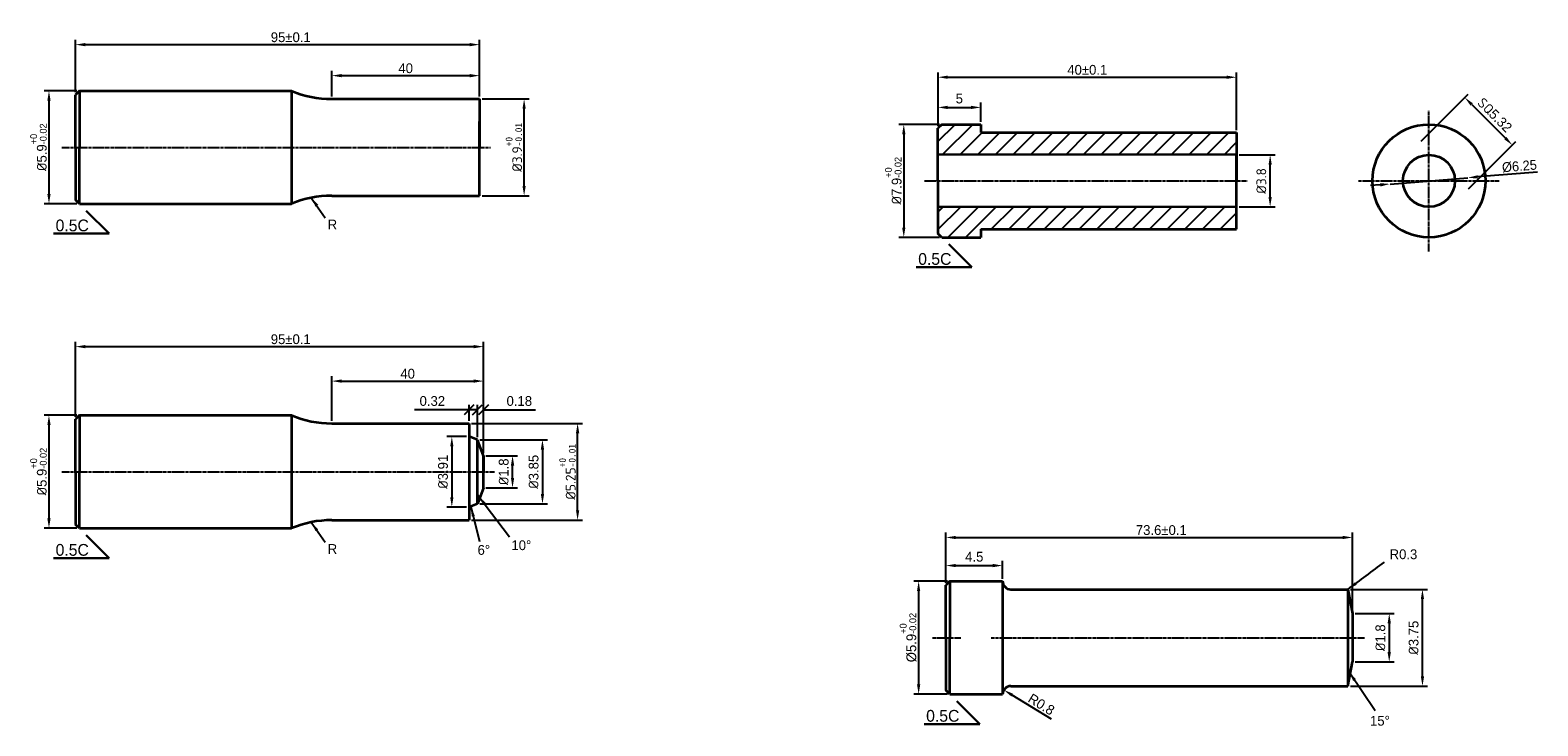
# Model space of a CAD drawing. Header units: millimetres. Extents: x 803 to 2752, y -982 to 289.
# Tile 20 of 22: x 1871 to 2255, y 110 to 287. Entities that reach past the tile are written whole.
import ezdxf

# ---------------------------------------------------------------- set-up
doc = ezdxf.new("R2010")
doc.units = ezdxf.units.MM
doc.linetypes.add('CENTER2', pattern=[1.125, 0.75, -0.125, 0.125, -0.125])
for name, color, linetype, lineweight in [('中心线', 1, 'CENTER2', 25), ('标注线', 3, 'Continuous', 30), ('粗实线', 7, 'Continuous', 35)]:
    doc.layers.add(name, color=color, linetype=linetype, lineweight=lineweight)
doc.dimstyles.new('ISO-25', dxfattribs={"dimtxt": 2.5, "dimasz": 2.5, "dimexe": 1.25, "dimexo": 0.625, "dimtad": 1, "dimdsep": 46, "dimtxsty": 'Standard', "dimcen": 2.5, "dimadec": 0, "dimazin": 0, "dimtfac": 1, "dimtmove": 0, "dimatfit": 3, "dimfxl": 1, "dimarcsym": 0})
doc.dimstyles.new('ISO-25$0', dxfattribs={"dimtxt": 2.5, "dimasz": 2.5, "dimexe": 1.25, "dimexo": 0.625, "dimgap": 1, "dimtad": 1, "dimtoh": 1, "dimtxsty": 'Standard', "dimcen": 2.5, "dimadec": 0, "dimazin": 0, "dimtfac": 1, "dimtofl": 0, "dimtmove": 0, "dimatfit": 3, "dimfxl": 1, "dimarcsym": 0})

# ---------------------------------------------------------------- blocks, each defined once
blk = doc.blocks.new('*D85')
at = {"layer": 'Defpoints', "color": 0, "transparency": 16777216}
for p in [(1883.49, 271.76), (1875.74, 242.96), (1883.49, 242.96)]:
    blk.add_point(p, dxfattribs=at)
at = {"layer": '标注线', "color": 0, "lineweight": -2, "transparency": 16777216}
for p, q in [((1882.86, 271.76), (1874.49, 271.76)), ((1875.74, 269.26), (1875.74, 245.46)), ((1882.86, 242.96), (1874.49, 242.96))]:
    blk.add_line(p, q, dxfattribs=at)
at = {"layer": '标注线', "color": 0, "transparency": 16777216}
for points in [[(1875.33, 269.26), (1876.16, 269.26), (1875.74, 271.76)], [(1875.33, 245.46), (1876.16, 245.46), (1875.74, 242.96)]]:
    blk.add_solid(points, dxfattribs=at)
at = {"layer": '标注线', "color": 0, "transparency": 16777216, "insert": (1873.08, 257.4), "char_height": 2.5, "attachment_point": 5, "rotation": 90}
blk.add_mtext('{\\fISOCPEUR|b0|i0|c0|p34;%%C}5.9{\\H0.7x;\\S+0^ -0.02;}', dxfattribs=at)
blk = doc.blocks.new('*D46')
at = {"layer": 'Defpoints', "color": 0, "transparency": 16777216}
for p in [(1985.56, 283.54), (1882.49, 270.76), (1985.56, 269.7)]:
    blk.add_point(p, dxfattribs=at)
at = {"layer": '标注线', "color": 0, "lineweight": -2, "transparency": 16777216}
for p, q in [((1882.49, 271.39), (1882.49, 284.79)), ((1985.56, 270.33), (1985.56, 284.79)), ((1884.99, 283.54), (1983.06, 283.54))]:
    blk.add_line(p, q, dxfattribs=at)
at = {"layer": '标注线', "color": 0, "transparency": 16777216}
for points in [[(1884.99, 283.96), (1884.99, 283.13), (1882.49, 283.54)], [(1983.06, 283.96), (1983.06, 283.13), (1985.56, 283.54)]]:
    blk.add_solid(points, dxfattribs=at)
at = {"layer": '标注线', "color": 0, "transparency": 16777216, "insert": (1937.41, 285.42), "char_height": 2.5, "attachment_point": 5}
blk.add_mtext('95%%P0.1', dxfattribs=at)
blk = doc.blocks.new('*D47')
at = {"layer": 'Defpoints', "color": 0, "transparency": 16777216}
for p in [(1985.56, 269.7), (1996.91, 269.7), (1985.56, 245.02)]:
    blk.add_point(p, dxfattribs=at)
at = {"layer": '标注线', "color": 0, "lineweight": -2, "transparency": 16777216}
for p, q in [((1986.19, 269.7), (1998.16, 269.7)), ((1996.91, 247.52), (1996.91, 267.2)), ((1986.19, 245.02), (1998.16, 245.02))]:
    blk.add_line(p, q, dxfattribs=at)
at = {"layer": '标注线', "color": 0, "transparency": 16777216}
for points in [[(1996.5, 267.2), (1997.33, 267.2), (1996.91, 269.7)], [(1996.5, 247.52), (1997.33, 247.52), (1996.91, 245.02)]]:
    blk.add_solid(points, dxfattribs=at)
at = {"layer": '标注线', "color": 0, "transparency": 16777216, "insert": (1994.29, 257.36), "char_height": 2.5, "attachment_point": 5, "rotation": 90}
blk.add_mtext('{\\fISOCPEUR|b0|i0|c0|p34;%%C3.9\\fSimSun|b0|i0|c134|p2;\\H0.7x;\\S+0^ -0.01;}', dxfattribs=at)
blk = doc.blocks.new('*D86')
at = {"layer": 'Defpoints', "color": 0, "transparency": 16777216}
for p in [(1985.56, 275.64), (1947.87, 269.7), (1985.56, 269.7)]:
    blk.add_point(p, dxfattribs=at)
at = {"layer": '标注线', "color": 0, "lineweight": -2, "transparency": 16777216}
for p, q in [((1947.87, 270.33), (1947.87, 276.89)), ((1985.56, 270.33), (1985.56, 276.89)), ((1950.37, 275.64), (1983.06, 275.64))]:
    blk.add_line(p, q, dxfattribs=at)
at = {"layer": '标注线', "color": 0, "transparency": 16777216}
for points in [[(1950.37, 276.05), (1950.37, 275.22), (1947.87, 275.64)], [(1983.06, 276.05), (1983.06, 275.22), (1985.56, 275.64)]]:
    blk.add_solid(points, dxfattribs=at)
at = {"layer": '标注线', "color": 0, "lineweight": -3, "transparency": 16777216, "insert": (1966.71, 277.51), "char_height": 2.5, "attachment_point": 5}
blk.add_mtext('40', dxfattribs=at)
blk = doc.blocks.new('*D48')
at = {"layer": 'Defpoints', "color": 0, "transparency": 16777216}
for p in [(2103.46, 263.21), (2093.73, 234.41), (2103.46, 234.41)]:
    blk.add_point(p, dxfattribs=at)
at = {"layer": '标注线', "color": 0, "lineweight": -2, "transparency": 16777216}
for p, q in [((2102.83, 263.21), (2092.48, 263.21)), ((2093.73, 260.71), (2093.73, 236.91)), ((2102.83, 234.41), (2092.48, 234.41))]:
    blk.add_line(p, q, dxfattribs=at)
at = {"layer": '标注线', "color": 0, "transparency": 16777216}
for points in [[(2093.32, 260.71), (2094.15, 260.71), (2093.73, 263.21)], [(2093.32, 236.91), (2094.15, 236.91), (2093.73, 234.41)]]:
    blk.add_solid(points, dxfattribs=at)
at = {"layer": '标注线', "color": 0, "transparency": 16777216, "insert": (2091.07, 248.85), "char_height": 2.5, "attachment_point": 5, "rotation": 90}
blk.add_mtext('{\\fISOCPEUR|b0|i0|c0|p34;%%C}7.9{\\H0.7x;\\S+0^ -0.02;}', dxfattribs=at)
blk = doc.blocks.new('*D49')
at = {"layer": 'Defpoints', "color": 0, "transparency": 16777216}
for p in [(2178.6, 275.23), (2102.46, 262.21), (2178.6, 261.15)]:
    blk.add_point(p, dxfattribs=at)
at = {"layer": '标注线', "color": 0, "lineweight": -2, "transparency": 16777216}
for p, q in [((2102.46, 262.84), (2102.46, 276.48)), ((2104.96, 275.23), (2176.1, 275.23)), ((2178.6, 261.77), (2178.6, 276.48))]:
    blk.add_line(p, q, dxfattribs=at)
at = {"layer": '标注线', "color": 0, "transparency": 16777216}
for points in [[(2104.96, 275.65), (2104.96, 274.82), (2102.46, 275.23)], [(2176.1, 275.65), (2176.1, 274.82), (2178.6, 275.23)]]:
    blk.add_solid(points, dxfattribs=at)
at = {"layer": '标注线', "color": 0, "transparency": 16777216, "insert": (2140.53, 277.11), "char_height": 2.5, "attachment_point": 5}
blk.add_mtext('40%%P0.1  ', dxfattribs=at)
blk = doc.blocks.new('*D89')
at = {"layer": 'Defpoints', "color": 0, "transparency": 16777216}
for p in [(2105.49, 146.74), (2097.52, 117.93), (2105.49, 117.93)]:
    blk.add_point(p, dxfattribs=at)
at = {"layer": '标注线', "color": 0, "lineweight": -2, "transparency": 16777216}
for p, q in [((2104.86, 146.74), (2096.27, 146.74)), ((2097.52, 144.24), (2097.52, 120.43)), ((2104.86, 117.93), (2096.27, 117.93))]:
    blk.add_line(p, q, dxfattribs=at)
at = {"layer": '标注线', "color": 0, "transparency": 16777216}
for points in [[(2097.1, 144.24), (2097.93, 144.24), (2097.52, 146.74)], [(2097.1, 120.43), (2097.93, 120.43), (2097.52, 117.93)]]:
    blk.add_solid(points, dxfattribs=at)
at = {"layer": '标注线', "color": 0, "transparency": 16777216, "insert": (2094.85, 132.38), "char_height": 2.5, "attachment_point": 5, "rotation": 90}
blk.add_mtext('%%C5.9{\\H0.7x;\\S+0^ -0.02;}', dxfattribs=at)
blk = doc.blocks.new('*D50')
at = {"layer": 'Defpoints', "color": 0, "transparency": 16777216}
for p in [(2208.19, 157.9), (2104.49, 145.74), (2208.19, 138.5)]:
    blk.add_point(p, dxfattribs=at)
at = {"layer": '标注线', "color": 0, "lineweight": -2, "transparency": 16777216}
for p, q in [((2104.49, 146.36), (2104.49, 159.15)), ((2106.99, 157.9), (2205.69, 157.9)), ((2208.19, 139.13), (2208.19, 159.15))]:
    blk.add_line(p, q, dxfattribs=at)
at = {"layer": '标注线', "color": 0, "transparency": 16777216}
for points in [[(2106.99, 158.31), (2106.99, 157.48), (2104.49, 157.9)], [(2205.69, 158.31), (2205.69, 157.48), (2208.19, 157.9)]]:
    blk.add_solid(points, dxfattribs=at)
at = {"layer": '标注线', "color": 0, "transparency": 16777216, "insert": (2159.41, 159.77), "char_height": 2.5, "attachment_point": 5}
blk.add_mtext('73.6%%P0.1 ', dxfattribs=at)
blk = doc.blocks.new('*D51')
at = {"layer": 'Defpoints', "color": 0, "transparency": 16777216}
for p in [(2113.35, 267.54), (2102.46, 262.21), (2113.35, 263.21)]:
    blk.add_point(p, dxfattribs=at)
at = {"layer": '标注线', "color": 0, "lineweight": -2, "transparency": 16777216}
for p, q in [((2102.46, 262.84), (2102.46, 268.79)), ((2104.96, 267.54), (2110.85, 267.54)), ((2113.35, 263.84), (2113.35, 268.79))]:
    blk.add_line(p, q, dxfattribs=at)
at = {"layer": '标注线', "color": 0, "transparency": 16777216}
for points in [[(2104.96, 267.96), (2104.96, 267.12), (2102.46, 267.54)], [(2110.85, 267.96), (2110.85, 267.12), (2113.35, 267.54)]]:
    blk.add_solid(points, dxfattribs=at)
at = {"layer": '标注线', "color": 0, "lineweight": -3, "transparency": 16777216, "insert": (2107.9, 269.79), "char_height": 2.5, "attachment_point": 5}
blk.add_mtext('5', dxfattribs=at)
blk = doc.blocks.new('*D52')
at = {"layer": 'Defpoints', "color": 0, "transparency": 16777216}
for p in [(2118.94, 150.73), (2118.94, 146.74), (2104.49, 145.74)]:
    blk.add_point(p, dxfattribs=at)
at = {"layer": '标注线', "color": 0, "lineweight": -2, "transparency": 16777216}
for p, q in [((2104.49, 146.36), (2104.49, 151.98)), ((2106.99, 150.73), (2116.44, 150.73)), ((2118.94, 147.36), (2118.94, 151.98))]:
    blk.add_line(p, q, dxfattribs=at)
at = {"layer": '标注线', "color": 0, "transparency": 16777216}
for points in [[(2106.99, 151.15), (2106.99, 150.32), (2104.49, 150.73)], [(2116.44, 151.15), (2116.44, 150.32), (2118.94, 150.73)]]:
    blk.add_solid(points, dxfattribs=at)
at = {"layer": '标注线', "color": 0, "lineweight": -3, "transparency": 16777216, "insert": (2111.71, 152.98), "char_height": 2.5, "attachment_point": 5}
blk.add_mtext('4.5', dxfattribs=at)
blk = doc.blocks.new('*D32')
at = {"layer": 'Defpoints', "color": 0, "transparency": 16777216}
for p in [(2207, 144.67), (2226, 144.67), (2207, 120)]:
    blk.add_point(p, dxfattribs=at)
at = {"layer": '标注线', "color": 0, "lineweight": -2, "transparency": 16777216}
for p, q in [((2207.62, 144.67), (2227.25, 144.67)), ((2226, 122.5), (2226, 142.17)), ((2207.62, 120), (2227.25, 120))]:
    blk.add_line(p, q, dxfattribs=at)
at = {"layer": '标注线', "color": 0, "transparency": 16777216}
for points in [[(2225.58, 142.17), (2226.42, 142.17), (2226, 144.67)], [(2225.58, 122.5), (2226.42, 122.5), (2226, 120)]]:
    blk.add_solid(points, dxfattribs=at)
at = {"layer": '标注线', "color": 0, "lineweight": -3, "transparency": 16777216, "insert": (2223.75, 132.34), "char_height": 2.5, "attachment_point": 5, "rotation": 90}
blk.add_mtext('{\\fISOCPEUR|b0|i0|c0|p34;%%C}3.75', dxfattribs=at)
blk = doc.blocks.new('*D33')
at = {"layer": 'Defpoints', "color": 0, "transparency": 16777216}
for p in [(2119.25, 119.01), (2121.01, 117.93)]:
    blk.add_point(p, dxfattribs=at)
at = {"layer": '标注线', "color": 0, "lineweight": -2, "transparency": 16777216}
blk.add_line((2131.39, 111.56), (2121.38, 117.71), dxfattribs=at)
at = {"layer": '标注线', "color": 0, "transparency": 16777216}
blk.add_solid([(2121.6, 118.06), (2121.16, 117.35), (2119.25, 119.01)], dxfattribs=at)
at = {"layer": '标注线', "color": 0, "lineweight": -3, "transparency": 16777216, "insert": (2128.82, 115.34), "char_height": 2.5, "attachment_point": 5, "rotation": 328.462}
blk.add_mtext('R0.8', dxfattribs=at)
blk = doc.blocks.new('*D53')
at = {"layer": 'Defpoints', "color": 0, "transparency": 16777216}
for p in [(2217.74, 248.01), (2237.59, 249.61)]:
    blk.add_point(p, dxfattribs=at)
at = {"layer": '标注线', "color": 0, "lineweight": -2, "transparency": 16777216}
for p, q in [((2255.37, 251.05), (2240.08, 249.81)), ((2215.25, 247.81), (2212.75, 247.61)), ((2217.74, 248.01), (2237.59, 249.61))]:
    blk.add_line(p, q, dxfattribs=at)
at = {"layer": '标注线', "color": 0, "transparency": 16777216}
for points in [[(2240.05, 250.23), (2240.12, 249.4), (2237.59, 249.61)], [(2215.21, 248.22), (2215.28, 247.39), (2217.74, 248.01)]]:
    blk.add_solid(points, dxfattribs=at)
at = {"layer": '标注线', "color": 0, "lineweight": -3, "transparency": 16777216, "insert": (2250.73, 252.55), "char_height": 2.5, "attachment_point": 5, "rotation": 4.6133}
blk.add_mtext('{\\fMS PGothic|b0|i0|c134|p34;%%C6.25}', dxfattribs=at)
blk = doc.blocks.new('*D54')
at = {"layer": 'Defpoints', "color": 0, "transparency": 16777216}
for p in [(2225.21, 258.46), (2248.91, 257.95), (2237.31, 246.35)]:
    blk.add_point(p, dxfattribs=at)
at = {"layer": '标注线', "color": 0, "lineweight": -2, "transparency": 16777216}
for p, q in [((2225.65, 258.9), (2237.68, 270.94)), ((2238.57, 268.29), (2247.14, 259.71)), ((2237.76, 246.8), (2249.79, 258.83))]:
    blk.add_line(p, q, dxfattribs=at)
at = {"layer": '标注线', "color": 0, "transparency": 16777216}
for points in [[(2238.86, 268.58), (2238.27, 267.99), (2236.8, 270.05)], [(2247.43, 260.01), (2246.84, 259.42), (2248.91, 257.95)]]:
    blk.add_solid(points, dxfattribs=at)
at = {"layer": '标注线', "color": 0, "lineweight": -3, "transparency": 16777216, "insert": (2244.44, 265.59), "char_height": 2.5, "attachment_point": 5, "rotation": 315}
blk.add_mtext('{\\fISOCPEUR|b0|i0|c0|p34;SQ}5.32', dxfattribs=at)
blk = doc.blocks.new('*D55')
at = {"layer": 'Defpoints', "color": 0, "transparency": 16777216}
for p in [(2178.6, 255.43), (2187.16, 255.43), (2178.6, 242.19)]:
    blk.add_point(p, dxfattribs=at)
at = {"layer": '标注线', "color": 0, "lineweight": -2, "transparency": 16777216}
for p, q in [((2179.23, 255.43), (2188.41, 255.43)), ((2187.16, 244.69), (2187.16, 252.93)), ((2179.23, 242.19), (2188.41, 242.19))]:
    blk.add_line(p, q, dxfattribs=at)
at = {"layer": '标注线', "color": 0, "transparency": 16777216}
for points in [[(2186.75, 252.93), (2187.58, 252.93), (2187.16, 255.43)], [(2186.75, 244.69), (2187.58, 244.69), (2187.16, 242.19)]]:
    blk.add_solid(points, dxfattribs=at)
at = {"layer": '标注线', "color": 0, "lineweight": -3, "transparency": 16777216, "insert": (2184.91, 248.81), "char_height": 2.5, "attachment_point": 5, "rotation": 90}
blk.add_mtext('{\\fISOCPEUR|b0|i0|c0|p34;%%C3.8}', dxfattribs=at)
blk = doc.blocks.new('*D75')
at = {"layer": 'Defpoints', "color": 0, "transparency": 16777216}
for p in [(1883.49, 189.05), (1875.74, 160.24), (1883.49, 160.24)]:
    blk.add_point(p, dxfattribs=at)
at = {"layer": '标注线', "color": 0, "lineweight": -2, "transparency": 16777216}
for p, q in [((1882.86, 189.05), (1874.49, 189.05)), ((1875.74, 186.55), (1875.74, 162.74)), ((1882.86, 160.24), (1874.49, 160.24))]:
    blk.add_line(p, q, dxfattribs=at)
at = {"layer": '标注线', "color": 0, "transparency": 16777216}
for points in [[(1875.33, 186.55), (1876.16, 186.55), (1875.74, 189.05)], [(1875.33, 162.74), (1876.16, 162.74), (1875.74, 160.24)]]:
    blk.add_solid(points, dxfattribs=at)
at = {"layer": '标注线', "color": 0, "transparency": 16777216, "insert": (1873.08, 174.69), "char_height": 2.5, "attachment_point": 5, "rotation": 90}
blk.add_mtext('{\\fISOCPEUR|b0|i0|c0|p34;%%C}5.9{\\H0.7x;\\S+0^ -0.02;}', dxfattribs=at)
blk = doc.blocks.new('*D42')
at = {"layer": 'Defpoints', "color": 0, "transparency": 16777216}
for p in [(1986.56, 206.55), (1882.49, 188.05), (1986.56, 178.74)]:
    blk.add_point(p, dxfattribs=at)
at = {"layer": '标注线', "color": 0, "lineweight": -2, "transparency": 16777216}
for p, q in [((1882.49, 188.67), (1882.49, 207.8)), ((1986.56, 179.36), (1986.56, 207.8)), ((1884.99, 206.55), (1984.06, 206.55))]:
    blk.add_line(p, q, dxfattribs=at)
at = {"layer": '标注线', "color": 0, "transparency": 16777216}
for points in [[(1884.99, 206.97), (1884.99, 206.14), (1882.49, 206.55)], [(1984.06, 206.97), (1984.06, 206.14), (1986.56, 206.55)]]:
    blk.add_solid(points, dxfattribs=at)
at = {"layer": '标注线', "color": 0, "transparency": 16777216, "insert": (1937.41, 208.43), "char_height": 2.5, "attachment_point": 5}
blk.add_mtext('95%%P0.1', dxfattribs=at)
blk = doc.blocks.new('*D43')
at = {"layer": 'Defpoints', "color": 0, "transparency": 16777216}
for p in [(1982.87, 186.98), (2010.55, 186.98), (1982.87, 162.31)]:
    blk.add_point(p, dxfattribs=at)
at = {"layer": '标注线', "color": 0, "lineweight": -2, "transparency": 16777216}
for p, q in [((1983.49, 186.98), (2011.8, 186.98)), ((2010.55, 164.81), (2010.55, 184.48)), ((1983.49, 162.31), (2011.8, 162.31))]:
    blk.add_line(p, q, dxfattribs=at)
at = {"layer": '标注线', "color": 0, "transparency": 16777216}
for points in [[(2010.14, 184.48), (2010.97, 184.48), (2010.55, 186.98)], [(2010.14, 164.81), (2010.97, 164.81), (2010.55, 162.31)]]:
    blk.add_solid(points, dxfattribs=at)
at = {"layer": '标注线', "color": 0, "transparency": 16777216, "insert": (2007.93, 174.64), "char_height": 2.5, "attachment_point": 5, "rotation": 90}
blk.add_mtext('{\\fISOCPEUR|b0|i0|c0|p34;%%C5.25\\fSimSun|b0|i0|c134|p2;\\H0.7x;\\S+0^ -0.01;}', dxfattribs=at)
blk = doc.blocks.new('*D76')
at = {"layer": 'Defpoints', "color": 0, "transparency": 16777216}
for p in [(1986.56, 197.76), (1947.87, 186.98), (1986.56, 178.74)]:
    blk.add_point(p, dxfattribs=at)
at = {"layer": '标注线', "color": 0, "lineweight": -2, "transparency": 16777216}
for p, q in [((1947.87, 187.61), (1947.87, 199.01)), ((1950.37, 197.76), (1984.06, 197.76)), ((1986.56, 179.36), (1986.56, 199.01))]:
    blk.add_line(p, q, dxfattribs=at)
at = {"layer": '标注线', "color": 0, "transparency": 16777216}
for points in [[(1950.37, 198.18), (1950.37, 197.35), (1947.87, 197.76)], [(1984.06, 198.18), (1984.06, 197.35), (1986.56, 197.76)]]:
    blk.add_solid(points, dxfattribs=at)
at = {"layer": '标注线', "color": 0, "lineweight": -3, "transparency": 16777216, "insert": (1967.21, 199.64), "char_height": 2.5, "attachment_point": 5}
blk.add_mtext('40', dxfattribs=at)
blk = doc.blocks.new('*D77')
at = {"layer": 'Defpoints', "color": 0, "transparency": 16777216}
for p in [(1986.56, 178.74), (1993.96, 178.74), (1986.56, 170.55)]:
    blk.add_point(p, dxfattribs=at)
at = {"layer": '标注线', "color": 0, "lineweight": -2, "transparency": 16777216}
for p, q in [((1987.19, 178.74), (1995.21, 178.74)), ((1993.96, 173.05), (1993.96, 176.24)), ((1987.19, 170.55), (1995.21, 170.55))]:
    blk.add_line(p, q, dxfattribs=at)
at = {"layer": '标注线', "color": 0, "transparency": 16777216}
for points in [[(1993.55, 176.24), (1994.38, 176.24), (1993.96, 178.74)], [(1993.55, 173.05), (1994.38, 173.05), (1993.96, 170.55)]]:
    blk.add_solid(points, dxfattribs=at)
at = {"layer": '标注线', "color": 0, "lineweight": -3, "transparency": 16777216, "insert": (1991.71, 174.64), "char_height": 2.5, "attachment_point": 5, "rotation": 90}
blk.add_mtext('{\\fISOCPEUR|b0|i0|c0|p34;%%C}1.8', dxfattribs=at)
blk = doc.blocks.new('*D78')
at = {"layer": 'Defpoints', "color": 0, "transparency": 16777216}
for p in [(1985, 182.82), (1985, 166.47), (2001.59, 166.47)]:
    blk.add_point(p, dxfattribs=at)
at = {"layer": '标注线', "color": 0, "lineweight": -2, "transparency": 16777216}
for p, q in [((1985.62, 182.82), (2002.84, 182.82)), ((2001.59, 180.32), (2001.59, 168.97)), ((1985.62, 166.47), (2002.84, 166.47))]:
    blk.add_line(p, q, dxfattribs=at)
at = {"layer": '标注线', "color": 0, "transparency": 16777216}
for points in [[(2001.17, 180.32), (2002.01, 180.32), (2001.59, 182.82)], [(2001.17, 168.97), (2002.01, 168.97), (2001.59, 166.47)]]:
    blk.add_solid(points, dxfattribs=at)
at = {"layer": '标注线', "color": 0, "lineweight": -3, "transparency": 16777216, "insert": (1999.34, 174.64), "char_height": 2.5, "attachment_point": 5, "rotation": 90}
blk.add_mtext('{\\fISOCPEUR|b0|i0|c0|p34;%%C}3.85', dxfattribs=at)
blk = doc.blocks.new('*D79')
at = {"layer": 'Defpoints', "color": 0, "transparency": 16777216}
for p in [(1982.87, 183.63), (1978.48, 165.66), (1982.87, 165.66)]:
    blk.add_point(p, dxfattribs=at)
at = {"layer": '标注线', "color": 0, "lineweight": -2, "transparency": 16777216}
for p, q in [((1982.24, 183.63), (1977.23, 183.63)), ((1978.48, 181.13), (1978.48, 168.16)), ((1982.24, 165.66), (1977.23, 165.66))]:
    blk.add_line(p, q, dxfattribs=at)
at = {"layer": '标注线', "color": 0, "transparency": 16777216}
for points in [[(1978.06, 181.13), (1978.89, 181.13), (1978.48, 183.63)], [(1978.06, 168.16), (1978.89, 168.16), (1978.48, 165.66)]]:
    blk.add_solid(points, dxfattribs=at)
at = {"layer": '标注线', "color": 0, "lineweight": -3, "transparency": 16777216, "insert": (1976.23, 174.64), "char_height": 2.5, "attachment_point": 5, "rotation": 90}
blk.add_mtext('{\\fISOCPEUR|b0|i0|c0|p34;%%C}3.91', dxfattribs=at)
blk = doc.blocks.new('_Oblique')
at = {"color": 0, "linetype": 'ByBlock', "lineweight": -2}
blk.add_line((-0.5, -0.5), (0.5, 0.5), dxfattribs=at)
blk = doc.blocks.new('*D80')
at = {"layer": 'Defpoints', "color": 0, "transparency": 16777216}
for p in [(1986.56, 190.43), (1985, 182.82), (1986.56, 178.74)]:
    blk.add_point(p, dxfattribs=at)
at = {"layer": '标注线', "color": 0, "lineweight": -2, "transparency": 16777216}
for p, q in [((1985, 190.43), (1982.5, 190.43)), ((1985, 183.44), (1985, 191.68)), ((1986.56, 179.36), (1986.56, 191.68)), ((1986.56, 190.43), (1999.81, 190.43))]:
    blk.add_line(p, q, dxfattribs=at)
at = {"layer": '标注线', "color": 0, "lineweight": -2, "transparency": 16777216, "xscale": 2.5, "yscale": 2.5, "zscale": 2.5}
blk.add_blockref('_Oblique', (1985, 190.43), dxfattribs=at)
at = {"layer": '标注线', "color": 0, "lineweight": -2, "transparency": 16777216, "xscale": 2.5, "yscale": 2.5, "zscale": 2.5, "rotation": 180}
blk.add_blockref('_Oblique', (1986.56, 190.43), dxfattribs=at)
at = {"layer": '标注线', "color": 0, "lineweight": -3, "transparency": 16777216, "insert": (1995.69, 192.68), "char_height": 2.5, "attachment_point": 5}
blk.add_mtext('0.18', dxfattribs=at)
blk = doc.blocks.new('*D81')
at = {"layer": 'Defpoints', "color": 0, "transparency": 16777216}
for p in [(1985, 190.43), (1982.87, 186.98), (1985, 182.82)]:
    blk.add_point(p, dxfattribs=at)
at = {"layer": '标注线', "color": 0, "lineweight": -2, "transparency": 16777216}
for p, q in [((1982.87, 190.43), (1968.97, 190.43)), ((1982.87, 187.61), (1982.87, 191.68)), ((1985, 190.43), (1982.87, 190.43)), ((1985, 183.44), (1985, 191.68))]:
    blk.add_line(p, q, dxfattribs=at)
at = {"layer": '标注线', "color": 0, "lineweight": -2, "transparency": 16777216, "xscale": 2.5, "yscale": 2.5, "zscale": 2.5, "rotation": 180}
blk.add_blockref('_Oblique', (1982.87, 190.43), dxfattribs=at)
at = {"layer": '标注线', "color": 0, "lineweight": -2, "transparency": 16777216, "xscale": 2.5, "yscale": 2.5, "zscale": 2.5}
blk.add_blockref('_Oblique', (1985, 190.43), dxfattribs=at)
at = {"layer": '标注线', "color": 0, "lineweight": -3, "transparency": 16777216, "insert": (1973.51, 192.68), "char_height": 2.5, "attachment_point": 5}
blk.add_mtext('0.32', dxfattribs=at)
blk = doc.blocks.new('*D82')
at = {"layer": 'Defpoints', "color": 0, "transparency": 16777216}
for p in [(2208.19, 138.5), (2208.19, 126.17), (2217.53, 126.17)]:
    blk.add_point(p, dxfattribs=at)
at = {"layer": '标注线', "color": 0, "lineweight": -2, "transparency": 16777216}
for p, q in [((2208.81, 138.5), (2218.78, 138.5)), ((2217.53, 136), (2217.53, 128.67)), ((2208.81, 126.17), (2218.78, 126.17))]:
    blk.add_line(p, q, dxfattribs=at)
at = {"layer": '标注线', "color": 0, "transparency": 16777216}
for points in [[(2217.11, 136), (2217.95, 136), (2217.53, 138.5)], [(2217.11, 128.67), (2217.95, 128.67), (2217.53, 126.17)]]:
    blk.add_solid(points, dxfattribs=at)
at = {"layer": '标注线', "color": 0, "lineweight": -3, "transparency": 16777216, "insert": (2215.28, 132.34), "char_height": 2.5, "attachment_point": 5, "rotation": 90}
blk.add_mtext('{\\fISOCPEUR|b0|i0|c0|p34;%%C}1.8', dxfattribs=at)

msp = doc.modelspace()

# ---------------------------------------------------------------- hatches: boundary and pattern name
at = {"layer": '标注线', "lineweight": -3}
h = msp.add_hatch(dxfattribs=at)
h.set_pattern_fill('ANSI31', color=256)
h.set_pattern_definition([(45, (1028.8472, 114.678), (-2.245064, 2.245064), [])])
h.paths.add_polyline_path([(2178.6017, 236.4726), (2178.6017, 242.1879), (2102.4563, 242.1103), (2102.4563, 235.4094), (2103.4563, 234.4094), (2113.3504, 234.4094), (2113.3504, 236.4726)])
h.paths.add_polyline_path([(2178.6017, 255.4344), (2178.6017, 261.1497), (2113.3504, 261.1497), (2113.3504, 263.2129), (2103.4563, 263.2129), (2102.4563, 262.2129), (2102.4563, 255.512)])

# ---------------------------------------------------------------- linework, layer by layer
at = {"layer": '中心线', "linetype": 'CENTER2'}
for p, q in [((2227.6637, 230.8112), (2227.6637, 266.8112)), ((1879.0324, 257.362), (1988.3431, 257.362)), ((2099.0014, 248.8112), (2181.2983, 248.8112)), ((2209.6637, 248.8112), (2245.6637, 248.8112)), ((1879.0324, 174.6449), (1989.3431, 174.6449)), ((2101.0324, 132.3353), (2108.2838, 132.3353)), ((2116.0436, 132.3353), (2211.2015, 132.3353))]:
    msp.add_line(p, q, dxfattribs=at)
at = {"layer": '标注线'}
for p, q in [((1885.26, 241.1876), (1891.0851, 235.3625)), ((1891.0851, 235.3625), (1876.9408, 235.3625)), ((2105.229, 232.6367), (2111.0541, 226.8116)), ((2111.0541, 226.8116), (2096.9098, 226.8116)), ((1885.26, 158.4705), (1891.0851, 152.6454)), ((1891.0851, 152.6454), (1876.9408, 152.6454)), ((2107.26, 116.1609), (2113.0851, 110.3357)), ((2113.0851, 110.3357), (2098.9408, 110.3357))]:
    msp.add_line(p, q, dxfattribs=at)
at = {"layer": '标注线', "lineweight": -3}
msp.add_line((1982.868, 165.6626), (1983.3048, 165.6626), dxfattribs=at)
for centre, radius, start, end in [((1982.3025, 166.4926), 1.2715, 319.254438, 330.622717), ((1983.4653, 167.7278), 1.9945, 358.532883, 39.818104), ((2204.4759, 122.6041), 2.9816, 354.214402, 32.220236)]:
    msp.add_arc(centre, radius, start, end, dxfattribs=at)
at = {"layer": '粗实线'}
for p, q in [((1883.4874, 271.7637), (1882.4874, 270.7637)), ((1882.4874, 257.362), (1882.4874, 270.7637)), ((1883.4874, 271.7637), (1937.5948, 271.7637)), ((1883.4874, 271.7637), (1883.4874, 257.362)), ((1937.5948, 271.7637), (1937.5948, 242.9603)), ((1947.8665, 269.7006), (1985.5609, 269.7006)), ((1985.5609, 269.7006), (1985.5609, 257.362)), ((1985.5609, 245.0234), (1985.5609, 263.9853)), ((2103.4563, 263.2129), (2102.4563, 262.2129)), ((2102.4563, 248.8112), (2102.4563, 262.2129)), ((2103.4563, 263.2129), (2113.3504, 263.2129)), ((2113.3504, 263.2129), (2113.3504, 261.1497)), ((2113.3504, 261.1497), (2178.6017, 261.1497)), ((2178.6017, 261.1497), (2178.6017, 248.8112)), ((1882.4874, 257.362), (1882.4874, 243.9603)), ((1883.4874, 242.9603), (1883.4874, 257.362)), ((2178.6017, 255.4344), (2102.4563, 255.512)), ((2178.6017, 236.4726), (2178.6017, 255.4344)), ((2102.4563, 248.8112), (2102.4563, 235.4094)), ((1883.4874, 242.9603), (1882.4874, 243.9603)), ((1883.4874, 242.9603), (1937.5948, 242.9603)), ((1947.8665, 245.0234), (1985.5609, 245.0234)), ((2178.6017, 242.1879), (2102.4563, 242.1103)), ((2103.4563, 234.4094), (2102.4563, 235.4094)), ((2113.3504, 236.4726), (2178.6017, 236.4726)), ((2113.3504, 236.4726), (2113.3504, 234.4094)), ((2103.4563, 234.4094), (2113.3504, 234.4094)), ((1883.4874, 189.0467), (1882.4874, 188.0467)), ((1883.4874, 189.0467), (1937.5948, 189.0467)), ((1883.4874, 189.0467), (1883.4874, 174.6449)), ((1937.5948, 189.0467), (1937.5948, 160.2432)), ((1882.4874, 174.6449), (1882.4874, 188.0467)), ((1947.8665, 186.9835), (1982.868, 186.9835)), ((1982.868, 186.9835), (1982.868, 162.3064)), ((1984.9973, 182.818), (1982.868, 183.6272)), ((1986.5609, 178.7393), (1984.9973, 182.818)), ((1984.9973, 166.4718), (1984.9973, 182.818)), ((1986.5609, 178.7393), (1986.5609, 174.6449)), ((1986.5609, 170.5506), (1986.5609, 178.7393)), ((1882.4874, 174.6449), (1882.4874, 161.2432)), ((1883.4874, 160.2432), (1883.4874, 174.6449)), ((1986.5609, 170.5506), (1984.9973, 166.4718)), ((1984.9973, 166.4718), (1982.868, 165.6626)), ((1947.8665, 162.3064), (1982.868, 162.3064)), ((1883.4874, 160.2432), (1882.4874, 161.2432)), ((1883.4874, 160.2432), (1937.5948, 160.2432)), ((2105.4874, 146.737), (2104.4874, 145.737)), ((2105.4874, 146.737), (2118.942, 146.737)), ((2105.4874, 146.737), (2105.4874, 132.3353)), ((2118.942, 146.737), (2118.942, 117.9335)), ((2104.4874, 132.3353), (2104.4874, 145.737)), ((2121.0052, 144.6739), (2206.9983, 144.6739)), ((2206.9983, 144.6739), (2208.1856, 138.5046)), ((2206.9983, 144.6739), (2206.9983, 119.9967)), ((2208.1856, 138.5046), (2208.1856, 126.166)), ((2104.4874, 132.3353), (2104.4874, 118.9335)), ((2105.4874, 117.9335), (2105.4874, 132.3353)), ((2206.9983, 119.9967), (2208.1856, 126.166)), ((2121.0052, 119.9967), (2206.9983, 119.9967)), ((2105.4874, 117.9335), (2104.4874, 118.9335)), ((2105.4874, 117.9335), (2118.942, 117.9335))]:
    msp.add_line(p, q, dxfattribs=at)
for radius in [14.4017, 6.6273]:
    msp.add_circle((2227.6637, 248.8112), radius, dxfattribs=at)
for centre, radius, start, end in [((1947.8665, 296.3017), 26.6011, 247.285583, 270), ((1947.8665, 218.4223), 26.6011, 90, 112.714417), ((1947.8665, 213.5846), 26.6011, 247.285583, 270), ((1947.8665, 135.7053), 26.6011, 90, 112.714417), ((2121.0052, 146.737), 2.0632, 180, 270), ((2121.0052, 117.9335), 2.0632, 90, 180)]:
    msp.add_arc(centre, radius, start, end, dxfattribs=at)

# ---------------------------------------------------------------- texts
at = {"layer": '标注线'}
for p in [(1877.4391, 235.9531), (2097.408, 227.4023), (1877.4391, 153.2361), (2099.4391, 110.9264)]:
    msp.add_text('0.5C', height=3, dxfattribs=at).set_placement(p)
at = {"layer": '标注线', "lineweight": -3, "char_height": 2.5, "attachment_point": 1}
for s, insert, width in [('R', (1946.8236, 238.927), 2.544323), ('R', (1946.8236, 156.2099), 2.544323), ('R0.3', (2217.6236, 154.8645), 8.345669), ('15%%D', (2212.6324, 112.4184), 9.36352)]:
    msp.add_mtext(s, dxfattribs=dict(at, insert=insert, width=width))
for s, width, insert in [('6%%D', 3.708245, (1985.0389, 155.9719)), ('10%%D', 3.973966, (1993.6767, 157.1659))]:
    msp.add_mtext_dynamic_manual_height_columns(s, width=width, gutter_width=12.5, heights=[0], dxfattribs=dict(at, insert=insert))

# ---------------------------------------------------------------- dimensions: what is measured, and where the dimension line sits
at = {"layer": '标注线'}
for base, p1, p2, text, picture, middle in [((1985.5609, 283.5437), (1882.4874, 270.7637), (1985.5609, 269.7006), '95%%P0.1', '*D46', (1937.4109, 283.5437)), ((2178.6017, 275.2346), (2102.4563, 262.2129), (2178.6017, 261.1497), '40%%P0.1  ', '*D49', (2140.529, 275.2346)), ((1986.5609, 206.5546), (1882.4874, 188.0467), (1986.5609, 178.7393), '95%%P0.1', '*D42', (1937.4109, 206.5546)), ((2208.1856, 157.8956), (2104.4874, 145.737), (2208.1856, 138.5046), '73.6%%P0.1 ', '*D50', (2159.4109, 157.8956))]:
    dim = msp.add_linear_dim(base=base, p1=p1, p2=p2, text=text, dimstyle='ISO-25', dxfattribs=at)
    dim.commit()
    dim.dimension.update_dxf_attribs({"geometry": picture, "text_midpoint": middle, "dimtype": 160})
at = {"layer": '标注线', "lineweight": -3}
for base, p1, p2, text, dimstyle, override, picture, middle in [((1985.5609, 275.6368), (1947.8665, 269.7006), (1985.5609, 269.7006), '40', 'ISO-25', {"dimcen": 17}, '*D86', (1966.7137, 277.5118)), ((1986.5609, 197.7623), (1947.8665, 186.9835), (1986.5609, 178.7393), '40', 'ISO-25', {"dimcen": 17}, '*D76', (1967.2137, 199.6373)), ((1986.5609, 190.4347), (1984.9973, 182.818), (1986.5609, 178.7393), '0.18', 'ISO-25$0', {"dimblk1": 'Oblique', "dimblk2": 'Oblique', "dimsah": 1, "dimcen": 12, "dimfxl": 1.2}, '*D80', (1995.6859, 192.6847))]:
    dim = msp.add_linear_dim(base=base, p1=p1, p2=p2, text=text, dimstyle=dimstyle, override=override, dxfattribs=at)
    dim.commit()
    dim.dimension.update_dxf_attribs({"geometry": picture, "text_midpoint": middle})
at = {"layer": '标注线'}
for base, p1, p2, text, picture, middle in [((1875.7425, 242.9603), (1883.4874, 271.7637), (1883.4874, 242.9603), '{\\fISOCPEUR|b0|i0|c0|p34;%%C}5.9{\\H0.7x;\\S+0^ -0.02;}', '*D85', (1875.7425, 257.4039)), ((2093.7327, 234.4094), (2103.4563, 263.2129), (2103.4563, 234.4094), '{\\fISOCPEUR|b0|i0|c0|p34;%%C}7.9{\\H0.7x;\\S+0^ -0.02;}', '*D48', (2093.7327, 248.853)), ((1875.7425, 160.2432), (1883.4874, 189.0467), (1883.4874, 160.2432), '{\\fISOCPEUR|b0|i0|c0|p34;%%C}5.9{\\H0.7x;\\S+0^ -0.02;}', '*D75', (1875.7425, 174.6868)), ((2097.5172, 117.9335), (2105.4874, 146.737), (2105.4874, 117.9335), '%%C5.9{\\H0.7x;\\S+0^ -0.02;}', '*D89', (2097.5172, 132.3772))]:
    dim = msp.add_linear_dim(base=base, p1=p1, p2=p2, angle=90, text=text, dimstyle='ISO-25', dxfattribs=at)
    dim.commit()
    dim.dimension.update_dxf_attribs({"geometry": picture, "text_midpoint": middle, "dimtype": 160})
for base, p1, p2, text, picture, middle in [((1996.9126, 269.7006), (1985.5609, 245.0234), (1985.5609, 269.7006), '{\\fISOCPEUR|b0|i0|c0|p34;%%C3.9\\fSimSun|b0|i0|c134|p2;\\H0.7x;\\S+0^ -0.01;}', '*D47', (1994.2851, 257.362)), ((2010.5545, 186.9835), (1982.868, 162.3064), (1982.868, 186.9835), '{\\fISOCPEUR|b0|i0|c0|p34;%%C5.25\\fSimSun|b0|i0|c134|p2;\\H0.7x;\\S+0^ -0.01;}', '*D43', (2007.927, 174.6449))]:
    dim = msp.add_linear_dim(base=base, p1=p1, p2=p2, angle=90, text=text, dimstyle='ISO-25', override={"dimcen": 15}, dxfattribs=at)
    dim.commit()
    dim.dimension.update_dxf_attribs({"geometry": picture, "text_midpoint": middle})
at = {"layer": '标注线', "lineweight": -3}
for base, p1, p2, text, picture, middle in [((2113.3504, 267.5396), (2102.4563, 262.2129), (2113.3504, 263.2129), '5', '*D51', (2107.9034, 269.7896)), ((2118.942, 150.7332), (2104.4874, 145.737), (2118.942, 146.737), '4.5', '*D52', (2111.7147, 152.9832))]:
    dim = msp.add_linear_dim(base=base, p1=p1, p2=p2, text=text, dimstyle='ISO-25$0', dxfattribs=at)
    dim.commit()
    dim.dimension.update_dxf_attribs({"geometry": picture, "text_midpoint": middle})
dim = msp.add_aligned_dim(p1=(2225.2058, 258.4615), p2=(2237.3141, 246.3532), distance=16.3938, text='{\\fISOCPEUR|b0|i0|c0|p34;SQ}5.32', dimstyle='ISO-25$0', override={"dimcen": 18, "dimfxl": 1.2}, dxfattribs=at)
dim.commit()
dim.dimension.update_dxf_attribs({"geometry": '*D54', "text_midpoint": (2244.4431, 265.5905)})
for base, p1, p2, text, picture, middle in [((2187.1628, 255.4344), (2178.6017, 242.1879), (2178.6017, 255.4344), '{\\fISOCPEUR|b0|i0|c0|p34;%%C3.8}', '*D55', (2184.9128, 248.8112)), ((1978.476, 165.6626), (1982.868, 183.6272), (1982.868, 165.6626), '{\\fISOCPEUR|b0|i0|c0|p34;%%C}3.91', '*D79', (1976.226, 174.6449)), ((2001.5914, 166.4718), (1984.9973, 182.818), (1984.9973, 166.4718), '{\\fISOCPEUR|b0|i0|c0|p34;%%C}3.85', '*D78', (1999.3414, 174.6449)), ((2217.5302, 126.166), (2208.1856, 138.5046), (2208.1856, 126.166), '{\\fISOCPEUR|b0|i0|c0|p34;%%C}1.8', '*D82', (2215.2802, 132.3353))]:
    dim = msp.add_linear_dim(base=base, p1=p1, p2=p2, angle=90, text=text, dimstyle='ISO-25$0', override={"dimcen": 18, "dimfxl": 1.2}, dxfattribs=at)
    dim.commit()
    dim.dimension.update_dxf_attribs({"geometry": picture, "text_midpoint": middle})
dim = msp.add_diameter_dim_2p(p1=(2217.7375, 248.0102), p2=(2237.59, 249.6121), text='{\\fMS PGothic|b0|i0|c134|p34;%%C6.25}', dimstyle='ISO-25', override={"dimcen": 18, "dimfxl": 1.2}, dxfattribs=at)
dim.commit()
dim.dimension.update_dxf_attribs({"geometry": '*D53', "text_midpoint": (2250.882, 250.6847), "dimtype": 163})
dim = msp.add_linear_dim(base=(1984.9973, 190.4347), p1=(1982.868, 186.9835), p2=(1984.9973, 182.818), text='0.32', dimstyle='ISO-25$0', override={"dimblk1": 'Oblique', "dimblk2": 'Oblique', "dimsah": 1, "dimcen": 12, "dimfxl": 1.2}, dxfattribs=at)
dim.commit()
dim.dimension.update_dxf_attribs({"geometry": '*D81', "text_midpoint": (1973.5138, 190.4347), "dimtype": 160})
dim = msp.add_linear_dim(base=(1993.9624, 178.7393), p1=(1986.5609, 170.5506), p2=(1986.5609, 178.7393), angle=90, text='{\\fISOCPEUR|b0|i0|c0|p34;%%C}1.8', dimstyle='ISO-25$0', override={"dimcen": 18, "dimfxl": 1.2}, dxfattribs=at)
dim.commit()
dim.dimension.update_dxf_attribs({"geometry": '*D77', "text_midpoint": (1993.9624, 174.6449), "dimtype": 160})
dim = msp.add_linear_dim(base=(2225.9991, 144.6739), p1=(2206.9983, 119.9967), p2=(2206.9983, 144.6739), angle=90, text='{\\fISOCPEUR|b0|i0|c0|p34;%%C}3.75', dimstyle='ISO-25$0', dxfattribs=at)
dim.commit()
dim.dimension.update_dxf_attribs({"geometry": '*D32', "text_midpoint": (2223.7491, 132.3353)})
dim = msp.add_radius_dim(center=(2121.0052, 117.9335), mpoint=(2119.2468, 119.0127), text='R0.8', dimstyle='ISO-25', override={"dimcen": 12, "dimtmove": 1, "dimfxl": 1.2}, dxfattribs=at)
dim.commit()
dim.dimension.update_dxf_attribs({"geometry": '*D33', "text_midpoint": (2127.8419, 113.7377), "dimtype": 164})

# ---------------------------------------------------------------- leaders
for points, override in [([(1942.628, 244.5025), (1946.209, 239.4238)], {"dimgap": 0.8, "dimtad": 0, "dimcen": 17}), ([(1983.3433, 165.7621), (1985.5604, 156.8737)], {"dimgap": 0.8, "dimtad": 0, "dimcen": 18, "dimfxl": 1.2}), ([(1985.3492, 168.383), (1993.2208, 158.0781)], {"dimgap": 0.8, "dimtad": 0, "dimcen": 18, "dimfxl": 1.2}), ([(1942.628, 161.7855), (1946.209, 156.7068)], {"dimgap": 0.8, "dimtad": 0, "dimcen": 17}), ([(2207.2857, 123.6013), (2213.914, 113.7648)], {"dimgap": 0.8, "dimtad": 0})]:
    msp.add_leader(points, dimstyle='ISO-25', override=override, dxfattribs=at)
at = {"layer": '标注线', "lineweight": -3, "path_type": 1}
msp.add_leader([(2206.9983, 144.6739), (2216.323, 151.6161)], dimstyle='ISO-25', override={"dimgap": 0.8, "dimtad": 0, "dimcen": 12, "dimfxl": 1.2}, dxfattribs=at)

doc.saveas('drawing.dxf')
